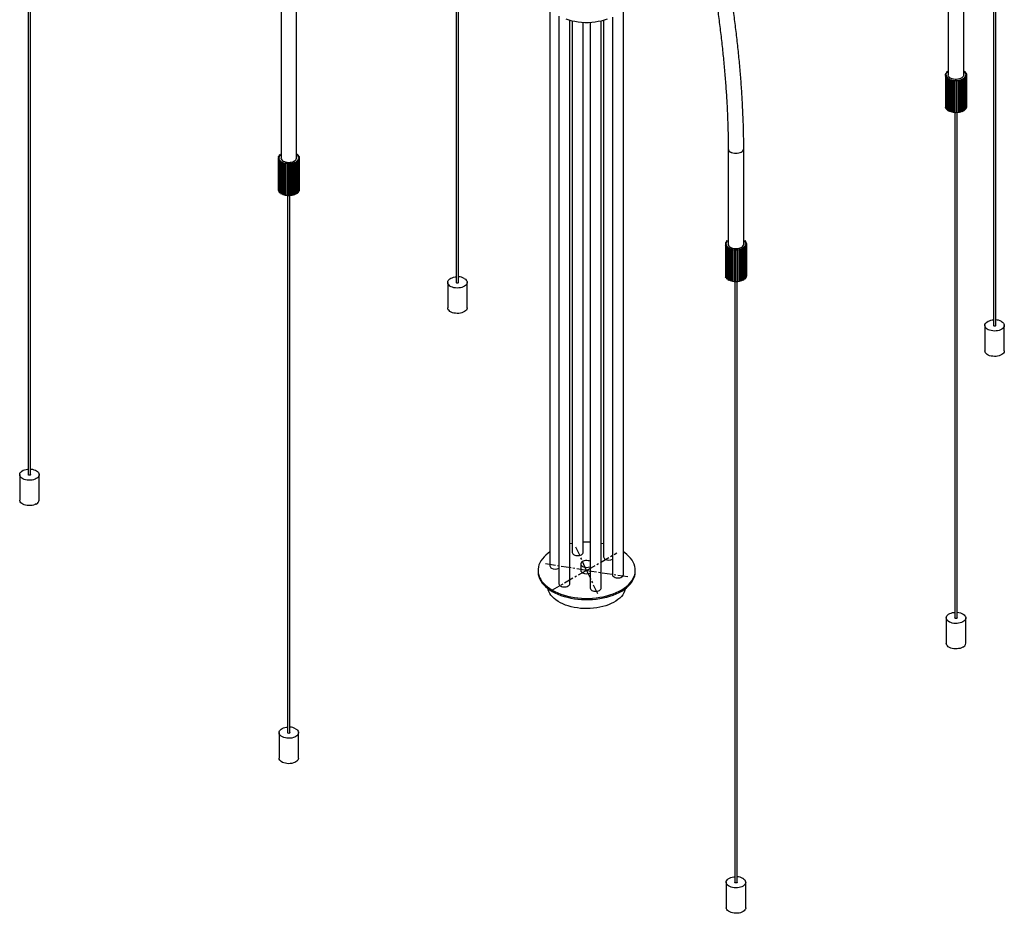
# Paper-space layout '_Isométrica' of a CAD drawing. Header units: millimetres. Extents: x -730 to 538, y -439 to 1454.
# Tile 1 of 6: x -729 to 537, y -439 to 710. Entities that reach past the tile are written whole.
import ezdxf

# ---------------------------------------------------------------- set-up
doc = ezdxf.new("R2010")
doc.units = ezdxf.units.MM
doc.linetypes.add('CENTERX2', pattern=[20.32, 12.7, -2.54, 2.54, -2.54])

psp = doc.layouts.new('_Isométrica')

# ---------------------------------------------------------------- linework, layer by layer
at = {"color": 7, "linetype": 'Continuous', "lineweight": 25}
for p, q in [((522.7, 1089.1), (522.7, 316.5)), ((525.7, 316.5), (525.7, 1089.1)), ((-167.6, 1062.2), (-167.6, 371.8)), ((-164.6, 371.8), (-164.6, 1062.2)), ((464.6, 924.4), (464.6, 638.6)), ((484.6, 638.6), (484.6, 924.4)), ((-717.6, 897.3), (-717.6, 124.7)), ((-714.6, 124.7), (-714.6, 897.3)), ((-392.8, 776.8), (-392.8, 531.9)), ((-372.8, 531.9), (-372.8, 776.8)), ((-47.2, 723.2), (-47.2, 7.3)), ((47.2, -4.1), (47.2, 723.2)), ((-35.6, 714.3), (-35.6, -15.6)), ((-21.6, -15.6), (-21.6, 708.9)), ((21.6, 708.9), (21.6, 18.9)), ((33.2, 713), (33.2, -4.1)), ((-18.5, 708.2), (-18.5, 24.6)), ((-4.5, 24.6), (-4.5, 706.3)), ((4.5, 706.3), (4.5, -21.3)), ((18.5, -21.3), (18.5, 708.2)), ((461.1, 638.3), (461.2, 639.4)), ((462.1, 638.3), (461.1, 638.3)), ((461.1, 638.3), (461.1, 597.4)), ((461.2, 639.4), (462.2, 639.4)), ((461.2, 637.5), (462.3, 637.6)), ((461.7, 636.3), (461.2, 637.5)), ((461.2, 637.5), (461.2, 596.6)), ((461.4, 640.2), (461.9, 641.3)), ((462.4, 640.1), (461.4, 640.2)), ((461.4, 640.2), (461.4, 639.4)), ((462.7, 636.5), (461.7, 636.3)), ((461.7, 636.3), (461.7, 595.5)), ((461.9, 641.3), (462.9, 641.2)), ((462.1, 638.3), (462.1, 637.6)), ((462.1, 635.6), (463.1, 635.9)), ((463.1, 634.6), (462.1, 635.6)), ((462.1, 635.6), (462.1, 594.8)), ((462.5, 642.1), (463.5, 643.1)), ((463.4, 641.8), (462.5, 642.1)), ((462.5, 642.1), (462.5, 641.2)), ((462.7, 636.5), (462.7, 635.7)), ((464, 634.8), (463.1, 634.6)), ((463.1, 634.6), (463.1, 593.7)), ((463.5, 643.1), (464.4, 642.8)), ((463.8, 633.9), (464.6, 634.3)), ((465.2, 633), (463.8, 633.9)), ((463.8, 633.9), (463.8, 593.1)), ((464, 634.8), (464, 634)), ((464.4, 643.7), (464.6, 643.9)), ((464.6, 643.6), (464.4, 643.7)), ((464.4, 643.7), (464.4, 642.8)), ((465.9, 633.4), (465.2, 633)), ((465.2, 633), (465.2, 592.2)), ((465.9, 633.4), (465.9, 592.6)), ((466.2, 632.5), (466.8, 633)), ((483.7, 632.8), (482.1, 632.1)), ((483.1, 633.3), (483.7, 632.8)), ((483.7, 632.8), (483.7, 592)), ((484.7, 633.4), (483.9, 633.7)), ((483.9, 592.9), (483.9, 633.7)), ((484.6, 643.2), (485.2, 643.5)), ((485.9, 634.3), (484.7, 633.4)), ((484.7, 633.4), (484.7, 592.5)), ((485.1, 634.7), (485.9, 634.3)), ((485.2, 643.5), (486.4, 642.5)), ((486.4, 642.5), (485.5, 642.2)), ((486.6, 635), (485.7, 635.2)), ((485.7, 634.4), (485.7, 635.2)), ((485.9, 634.3), (485.9, 593.5)), ((486, 641.6), (487, 641.8)), ((486.4, 642.5), (486.4, 641.7)), ((486.5, 636.3), (487.4, 636)), ((487.4, 636), (486.6, 635)), ((486.6, 635), (486.6, 594.2)), ((487.7, 640.7), (486.7, 640.5)), ((487.8, 636.8), (486.8, 636.9)), ((486.8, 636.2), (486.8, 636.9)), ((486.9, 639.9), (488, 639.9)), ((487, 641.8), (487.7, 640.7)), ((488.2, 638.8), (487.1, 638.7)), ((487.1, 638), (487.1, 638.6)), ((487.1, 638.1), (488.1, 638)), ((487.4, 636), (487.4, 595.2)), ((487.7, 640.7), (487.7, 639.9)), ((488.1, 638), (487.8, 636.8)), ((487.8, 636.8), (487.8, 596)), ((488, 639.9), (488.2, 638.8)), ((488.1, 638), (488.1, 597.1)), ((488.2, 638.8), (488.2, 597.9)), ((467.9, 631.8), (466.2, 632.5)), ((466.2, 632.5), (466.2, 591.7)), ((468.5, 632.3), (467.9, 631.8)), ((467.9, 631.8), (467.9, 591)), ((468.5, 632.3), (468.5, 591.5)), ((469.1, 631.5), (469.5, 632)), ((471, 631.1), (469.1, 631.5)), ((469.1, 631.5), (469.1, 590.6)), ((471.4, 631.6), (471, 631.1)), ((471, 631.1), (471, 590.3)), ((471.4, 631.6), (471.4, 590.8)), ((472.4, 630.9), (472.5, 631.5)), ((474.4, 630.8), (472.4, 630.9)), ((472.4, 630.9), (472.4, 590.1)), ((474.5, 631.4), (474.4, 630.8)), ((474.4, 630.8), (474.4, 590)), ((474.5, 631.4), (474.5, 590.6)), ((475.8, 630.8), (475.6, 631.4)), ((475.6, 590.6), (475.6, 631.4)), ((477.7, 631), (475.8, 630.8)), ((475.8, 630.8), (475.8, 590)), ((477.6, 631.6), (477.7, 631)), ((477.7, 631), (477.7, 590.2)), ((479.1, 631.2), (478.7, 631.8)), ((478.7, 590.9), (478.7, 631.8)), ((480.9, 631.7), (479.1, 631.2)), ((479.1, 631.2), (479.1, 590.4)), ((480.5, 632.2), (480.9, 631.7)), ((480.9, 631.7), (480.9, 590.9)), ((482.1, 632.1), (481.5, 632.6)), ((481.5, 591.7), (481.5, 632.6)), ((482.1, 632.1), (482.1, 591.3)), ((461.2, 597.4), (461.1, 597.4)), ((461.7, 595.5), (461.2, 596.6)), ((462.1, 595.6), (461.7, 595.5)), ((463.1, 593.7), (462.1, 594.8)), ((487.4, 595.2), (486.6, 594.2)), ((487.8, 596), (487.4, 596)), ((488.1, 597.1), (487.8, 596)), ((488.2, 597.9), (488.1, 597.9)), ((463.8, 594), (463.1, 593.7)), ((465.2, 592.2), (463.8, 593.1)), ((465.9, 592.6), (465.2, 592.2)), ((467.9, 591), (466.2, 591.7)), ((468.5, 591.5), (467.9, 591)), ((471, 590.3), (469.1, 590.6)), ((471.4, 590.8), (471, 590.3)), ((474.4, 590), (472.4, 590.1)), ((473.1, 590), (473.1, -59.5)), ((474.5, 590.6), (474.4, 590)), ((475.8, 590), (475.6, 590.6)), ((477.7, 590.2), (475.8, 590)), ((476.1, -59.5), (476.1, 590)), ((479.1, 590.4), (478.7, 590.9)), ((480.9, 590.9), (479.1, 590.4)), ((482.1, 591.3), (481.5, 591.7)), ((483.7, 592), (482.1, 591.3)), ((484.7, 592.5), (483.9, 592.9)), ((485.9, 593.5), (484.7, 592.5)), ((486.6, 594.2), (485.9, 594.3)), ((-396.3, 532.4), (-396.3, 490.5)), ((-396.3, 532.4), (-395.3, 532.4)), ((-396.1, 533.3), (-395.6, 534.4)), ((-395.1, 533.2), (-396.1, 533.3)), ((-396.1, 533.3), (-396.1, 532.4)), ((-395.6, 534.4), (-394.6, 534.3)), ((-395, 535.3), (-394, 536.3)), ((-394.1, 535), (-395, 535.3)), ((-395, 535.3), (-395, 534.3)), ((-394, 536.3), (-393.1, 536)), ((-393.1, 537), (-392.8, 537.1)), ((-392.8, 536.8), (-393.1, 537)), ((-393.1, 537), (-393.1, 536)), ((-372.8, 537.1), (-372.6, 537)), ((-372.6, 537), (-372.8, 536.8)), ((-372.6, 537), (-372.6, 536)), ((-372.5, 536), (-371.6, 536.3)), ((-371.6, 536.3), (-370.6, 535.3)), ((-370.6, 535.3), (-371.5, 535)), ((-371, 534.3), (-370, 534.4)), ((-370.6, 535.3), (-370.6, 534.3)), ((-369.5, 533.3), (-370.5, 533.2)), ((-370.4, 532.4), (-369.3, 532.4)), ((-370, 534.4), (-369.5, 533.3)), ((-369.5, 533.3), (-369.5, 532.4)), ((-369.3, 532.4), (-369.3, 490.5)), ((181.9, 543.6), (181.9, 421.1)), ((201.9, 421.1), (201.9, 543.6)), ((-395.3, 531.3), (-396.3, 531.3)), ((-396.1, 530.4), (-395.1, 530.6)), ((-395.6, 529.3), (-396.1, 530.4)), ((-396.1, 530.4), (-396.1, 489.6)), ((-394.6, 529.4), (-395.6, 529.3)), ((-395.6, 529.3), (-395.6, 488.5)), ((-395.3, 531.3), (-395.3, 530.5)), ((-395, 528.5), (-394.1, 528.8)), ((-394, 527.5), (-395, 528.5)), ((-395, 528.5), (-395, 487.6)), ((-394.6, 529.4), (-394.6, 528.6)), ((-393.1, 527.8), (-394, 527.5)), ((-394, 527.5), (-394, 486.6)), ((-393.1, 527.8), (-393.1, 486.9)), ((-393.1, 526.8), (-392.3, 527.2)), ((-391.6, 525.9), (-393.1, 526.8)), ((-393.1, 526.8), (-393.1, 485.9)), ((-390.9, 526.4), (-391.6, 525.9)), ((-391.6, 525.9), (-391.6, 485.1)), ((-390.9, 526.4), (-390.9, 485.5)), ((-390.4, 525.4), (-389.9, 525.9)), ((-388.7, 524.8), (-390.4, 525.4)), ((-390.4, 525.4), (-390.4, 484.6)), ((-388.2, 525.3), (-388.7, 524.8)), ((-388.7, 524.8), (-388.7, 484)), ((-388.2, 525.3), (-388.2, 484.5)), ((-387.3, 524.5), (-387, 525.1)), ((-385.3, 524.2), (-387.3, 524.5)), ((-387.3, 524.5), (-387.3, 483.7)), ((-385.1, 524.8), (-385.3, 524.2)), ((-385.3, 524.2), (-385.3, 483.4)), ((-385.1, 524.8), (-385.1, 483.9)), ((-383.8, 524.7), (-383.8, 483.2)), ((-381.8, 524.1), (-383.8, 524.1)), ((-381.8, 524.7), (-381.8, 483.2)), ((-380.3, 524.2), (-380.6, 524.8)), ((-380.6, 483.9), (-380.6, 524.8)), ((-378.4, 524.5), (-380.3, 524.2)), ((-380.3, 524.2), (-380.3, 483.4)), ((-378.6, 525.1), (-378.4, 524.5)), ((-378.4, 524.5), (-378.4, 483.7)), ((-376.9, 524.8), (-377.4, 525.3)), ((-377.4, 484.5), (-377.4, 525.3)), ((-375.2, 525.4), (-376.9, 524.8)), ((-376.9, 524.8), (-376.9, 484)), ((-375.7, 525.9), (-375.2, 525.4)), ((-375.2, 525.4), (-375.2, 484.6)), ((-374, 525.9), (-374.7, 526.4)), ((-374.7, 485.5), (-374.7, 526.4)), ((-372.6, 526.8), (-374, 525.9)), ((-374, 525.9), (-374, 485.1)), ((-373.3, 527.2), (-372.6, 526.8)), ((-372.6, 526.8), (-372.6, 485.9)), ((-371.6, 527.5), (-372.5, 527.8)), ((-372.5, 486.9), (-372.5, 527.8)), ((-370.6, 528.5), (-371.6, 527.5)), ((-371.6, 527.5), (-371.6, 486.6)), ((-371.5, 528.8), (-370.6, 528.5)), ((-370, 529.3), (-371, 529.4)), ((-371, 528.6), (-371, 529.4)), ((-370.6, 528.5), (-370.6, 487.6)), ((-370.5, 530.6), (-369.5, 530.4)), ((-369.3, 531.3), (-370.4, 531.3)), ((-370.4, 530.5), (-370.4, 531.3)), ((-369.5, 530.4), (-370, 529.3)), ((-370, 529.3), (-370, 488.5)), ((-369.5, 530.4), (-369.5, 489.6)), ((-396.1, 490.5), (-396.3, 490.5)), ((-395.6, 488.5), (-396.1, 489.6)), ((-395, 488.5), (-395.6, 488.5)), ((-394, 486.6), (-395, 487.6)), ((-393.1, 486.9), (-394, 486.6)), ((-391.6, 485.1), (-393.1, 485.9)), ((-390.9, 485.5), (-391.6, 485.1)), ((-388.7, 484), (-390.4, 484.6)), ((-388.2, 484.5), (-388.7, 484)), ((-385.3, 483.4), (-387.3, 483.7)), ((-385.1, 483.9), (-385.3, 483.4)), ((-384.3, 483.9), (-384.3, -207.1)), ((-381.8, 483.2), (-383.8, 483.2)), ((-381.3, -207.1), (-381.3, 483.9)), ((-380.3, 483.4), (-380.6, 483.9)), ((-378.4, 483.7), (-380.3, 483.4)), ((-376.9, 484), (-377.4, 484.5)), ((-375.2, 484.6), (-376.9, 484)), ((-374, 485.1), (-374.7, 485.5)), ((-372.6, 485.9), (-374, 485.1)), ((-371.6, 486.6), (-372.5, 486.9)), ((-370.6, 487.6), (-371.6, 486.6)), ((-370, 488.5), (-370.6, 488.5)), ((-369.5, 489.6), (-370, 488.5)), ((-369.3, 490.5), (-369.5, 490.5)), ((178.4, 421.7), (178.4, 379.7)), ((178.4, 421.7), (179.4, 421.7)), ((179.4, 420.5), (178.4, 420.5)), ((178.6, 422.6), (179.1, 423.7)), ((179.6, 422.4), (178.6, 422.6)), ((178.6, 422.6), (178.6, 421.7)), ((178.6, 419.6), (179.6, 419.8)), ((179.1, 418.5), (178.6, 419.6)), ((178.6, 419.6), (178.6, 378.8)), ((179.1, 423.7), (180.1, 423.5)), ((180.1, 418.7), (179.1, 418.5)), ((179.1, 418.5), (179.1, 377.7)), ((179.4, 420.5), (179.4, 419.8)), ((179.7, 424.5), (180.7, 425.5)), ((180.6, 424.2), (179.7, 424.5)), ((179.7, 424.5), (179.7, 423.6)), ((179.7, 417.7), (180.6, 418)), ((180.7, 416.7), (179.7, 417.7)), ((179.7, 417.7), (179.7, 376.9)), ((180.1, 418.7), (180.1, 417.8)), ((180.7, 425.5), (181.6, 425.2)), ((181.6, 426.2), (181.9, 426.3)), ((181.9, 426.1), (181.6, 426.2)), ((181.6, 426.2), (181.6, 425.2)), ((201.9, 426.3), (202.1, 426.2)), ((202.1, 426.2), (201.9, 426.1)), ((202.1, 426.2), (202.1, 425.2)), ((202.2, 425.2), (203.1, 425.5)), ((203.1, 425.5), (204.1, 424.5)), ((204.1, 417.7), (203.1, 416.7)), ((204.1, 424.5), (203.2, 424.2)), ((203.2, 418), (204.1, 417.7)), ((203.7, 423.5), (204.7, 423.7)), ((204.7, 418.5), (203.7, 418.7)), ((203.7, 417.8), (203.7, 418.7)), ((204.1, 424.5), (204.1, 423.6)), ((204.1, 417.7), (204.1, 376.9)), ((205.2, 422.6), (204.2, 422.4)), ((204.2, 419.8), (205.2, 419.6)), ((204.3, 421.7), (205.4, 421.7)), ((205.4, 420.5), (204.3, 420.5)), ((204.3, 419.8), (204.3, 420.5)), ((204.7, 423.7), (205.2, 422.6)), ((205.2, 419.6), (204.7, 418.5)), ((204.7, 418.5), (204.7, 377.7)), ((205.2, 422.6), (205.2, 421.7)), ((205.2, 419.6), (205.2, 378.8)), ((205.4, 421.7), (205.4, 379.7)), ((181.6, 417), (180.7, 416.7)), ((180.7, 416.7), (180.7, 375.9)), ((181.6, 417), (181.6, 376.2)), ((181.6, 416), (182.4, 416.4)), ((183, 415.2), (181.6, 416)), ((181.6, 416), (181.6, 375.2)), ((183.8, 415.6), (183, 415.2)), ((183, 415.2), (183, 374.4)), ((183.8, 415.6), (183.8, 374.8)), ((184.3, 414.6), (184.8, 415.2)), ((186, 414.1), (184.3, 414.6)), ((184.3, 414.6), (184.3, 373.8)), ((186.5, 414.6), (186, 414.1)), ((186, 414.1), (186, 373.2)), ((186.5, 414.6), (186.5, 373.8)), ((187.4, 413.7), (187.7, 414.3)), ((189.4, 413.4), (187.4, 413.7)), ((187.4, 413.7), (187.4, 372.9)), ((189.6, 414), (189.4, 413.4)), ((189.4, 413.4), (189.4, 372.6)), ((189.6, 414), (189.6, 373.2)), ((190.9, 413.9), (190.9, 372.5)), ((192.9, 413.3), (190.9, 413.3)), ((192.9, 413.9), (192.9, 372.5)), ((194.4, 413.4), (194.1, 414)), ((194.1, 373.2), (194.1, 414)), ((196.3, 413.7), (194.4, 413.4)), ((194.4, 413.4), (194.4, 372.6)), ((196.1, 414.3), (196.3, 413.7)), ((196.3, 413.7), (196.3, 372.9)), ((197.8, 414.1), (197.2, 414.6)), ((197.2, 373.8), (197.2, 414.6)), ((199.5, 414.6), (197.8, 414.1)), ((197.8, 414.1), (197.8, 373.2)), ((199, 415.2), (199.5, 414.6)), ((199.5, 414.6), (199.5, 373.8)), ((200.7, 415.2), (200, 415.6)), ((200, 374.8), (200, 415.6)), ((202.1, 416), (200.7, 415.2)), ((200.7, 415.2), (200.7, 374.4)), ((201.4, 416.4), (202.1, 416)), ((202.1, 416), (202.1, 375.2)), ((203.1, 416.7), (202.2, 417)), ((202.2, 376.2), (202.2, 417)), ((203.1, 416.7), (203.1, 375.9)), ((178.6, 379.7), (178.4, 379.7)), ((205.4, 379.7), (205.2, 379.7)), ((-178.6, 371.8), (-178.6, 339.1)), ((-153.6, 339.1), (-153.6, 371.8)), ((179.1, 377.7), (178.6, 378.8)), ((179.7, 377.8), (179.1, 377.7)), ((180.7, 375.9), (179.7, 376.9)), ((181.6, 376.2), (180.7, 375.9)), ((183, 374.4), (181.6, 375.2)), ((183.8, 374.8), (183, 374.4)), ((186, 373.2), (184.3, 373.8)), ((186.5, 373.8), (186, 373.2)), ((189.4, 372.6), (187.4, 372.9)), ((189.6, 373.2), (189.4, 372.6)), ((190.4, 373.1), (190.4, -399.5)), ((192.9, 372.5), (190.9, 372.5)), ((193.4, -399.5), (193.4, 373.1)), ((194.4, 372.6), (194.1, 373.2)), ((196.3, 372.9), (194.4, 372.6)), ((197.8, 373.2), (197.2, 373.8)), ((199.5, 373.8), (197.8, 373.2)), ((200.7, 374.4), (200, 374.8)), ((202.1, 375.2), (200.7, 374.4)), ((203.1, 375.9), (202.2, 376.2)), ((204.1, 376.9), (203.1, 375.9)), ((204.7, 377.7), (204.1, 377.8)), ((205.2, 378.8), (204.7, 377.7)), ((511.7, 316.5), (511.7, 283.9)), ((536.7, 283.9), (536.7, 316.5)), ((-728.6, 124.7), (-728.6, 92)), ((-703.6, 92), (-703.6, 124.7)), ((21.6, 35.5), (18.5, 36.1)), ((-62.5, 1.6), (-62.5, 0)), ((-7.5, 9.8), (-7.5, 1.6)), ((62.5, 0), (62.5, 1.6)), ((462.1, -59.5), (462.1, -92.2)), ((487.1, -92.2), (487.1, -59.5)), ((-395.3, -207.1), (-395.3, -239.8)), ((-370.3, -239.8), (-370.3, -207.1)), ((179.4, -399.5), (179.4, -432.2)), ((204.4, -432.2), (204.4, -399.5))]:
    psp.add_line(p, q, dxfattribs=at)
at = {"color": 7, "linetype": 'CENTERX2'}
for q in [(-14.2, 32.3), (38.9, 24.1), (-53.8, 10), (-44.2, -23.9), (14.2, -29), (53.1, -6.6)]:
    psp.add_line((0, 1.6), q, dxfattribs=at)
at = {"color": 7, "linetype": 'Continuous', "lineweight": 25, "flags": 128}
for points in [[(-26.9, 710.5), (-23.1, 709.3), (-19.1, 708.3), (-15, 707.5), (-10.8, 706.9), (-6.5, 706.4), (-2.2, 706.2), (2.2, 706.2), (6.5, 706.4), (10.8, 706.9), (15, 707.5), (19.1, 708.3), (23.1, 709.3), (26.9, 710.5)], [(477.2, 633), (475.3, 632.8), (473.4, 632.9), (471.6, 633.1), (469.8, 633.5), (468.3, 634.2), (466.9, 634.9), (465.9, 635.8), (465.1, 636.8), (464.7, 637.9), (464.6, 638.6)], [(484.6, 638.6), (484.5, 637.6), (484, 636.6), (483.2, 635.6), (482, 634.7), (480.6, 634), (479, 633.4), (477.2, 633)], [(483.9, 592.9), (483.8, 592.9), (483.7, 592.8)], [(-389.9, 527.8), (-388.4, 527.1), (-386.7, 526.6), (-384.9, 526.2), (-383, 526.1), (-381.2, 526.2), (-379.3, 526.4), (-377.6, 526.9), (-376.1, 527.6), (-374.8, 528.4), (-373.8, 529.3), (-373.2, 530.4), (-372.8, 531.4), (-372.8, 531.9)], [(184.8, 417), (186.3, 416.3), (187.9, 415.8), (189.8, 415.5), (191.6, 415.3), (193.5, 415.4), (195.4, 415.7), (197.1, 416.2), (198.6, 416.8), (199.9, 417.6), (200.9, 418.6), (201.5, 419.6), (201.9, 420.7), (201.9, 421.1)], [(-157.3, 376.9), (-155.9, 376), (-154.9, 374.9), (-154.1, 373.8), (-153.7, 372.6), (-153.7, 371.3), (-154, 370.1), (-154.6, 369), (-155.6, 367.9), (-156.9, 366.9), (-158.5, 366.1), (-160.3, 365.4), (-162.2, 364.9), (-164.3, 364.7), (-166.4, 364.6), (-168.5, 364.7), (-170.5, 365), (-172.5, 365.6), (-174.2, 366.3), (-175.7, 367.1), (-176.9, 368.1), (-177.8, 369.3), (-178.4, 370.4), (-178.6, 371.6), (-178.5, 372.9), (-178, 374.1), (-177.2, 375.2), (-176, 376.2), (-174.6, 377.1), (-172.9, 377.9), (-171, 378.4), (-169, 378.8), (-167.6, 379)], [(-164.6, 371.8), (-164.7, 371.5), (-165.1, 371.2), (-165.6, 371), (-166.1, 370.9), (-166.7, 371), (-167.2, 371.2), (-167.5, 371.5), (-167.6, 371.8), (-167.6, 371.8)], [(-153.6, 339.1), (-153.7, 338.7), (-154, 337.5), (-154.6, 336.3), (-155.6, 335.2), (-156.9, 334.3), (-158.5, 333.4), (-160.3, 332.8), (-162.2, 332.3), (-164.3, 332), (-166.4, 331.9), (-168.5, 332.1), (-170.5, 332.4), (-172.5, 332.9), (-174.2, 333.6), (-175.7, 334.5), (-176.9, 335.5), (-177.8, 336.6), (-178.4, 337.8), (-178.6, 339), (-178.6, 339.1)], [(533.1, 321.6), (534.4, 320.7), (535.5, 319.6), (536.3, 318.5), (536.7, 317.3), (536.7, 316.1), (536.4, 314.8), (535.7, 313.7), (534.7, 312.6), (533.4, 311.6), (531.9, 310.8), (530.1, 310.1), (528.1, 309.7), (526.1, 309.4), (524, 309.3), (521.9, 309.4), (519.8, 309.8), (517.9, 310.3), (516.2, 311), (514.7, 311.9), (513.5, 312.9), (512.5, 314), (512, 315.1), (511.7, 316.4), (511.9, 317.6), (512.4, 318.8), (513.2, 319.9), (514.3, 320.9), (515.8, 321.8), (517.5, 322.6), (519.3, 323.2), (521.3, 323.5), (522.7, 323.7)], [(525.7, 316.5), (525.6, 316.2), (525.3, 315.9), (524.8, 315.7), (524.2, 315.6), (523.7, 315.7), (523.2, 315.9), (522.8, 316.2), (522.7, 316.5)], [(536.7, 283.9), (536.7, 283.4), (536.4, 282.2), (535.7, 281), (534.7, 279.9), (533.4, 279), (531.9, 278.1), (530.1, 277.5), (528.1, 277), (526.1, 276.7), (524, 276.6), (521.9, 276.8), (519.8, 277.1), (517.9, 277.6), (516.2, 278.3), (514.7, 279.2), (513.5, 280.2), (512.5, 281.3), (512, 282.5), (511.7, 283.7), (511.7, 283.9)], [(-707.3, 119.5), (-708.9, 118.8), (-710.7, 118.1), (-712.7, 117.7), (-714.8, 117.5), (-716.9, 117.5), (-719, 117.6), (-721, 118), (-722.9, 118.6), (-724.6, 119.3), (-726, 120.2), (-727.2, 121.3), (-728, 122.4), (-728.5, 123.6), (-728.6, 124.8), (-728.4, 126), (-727.8, 127.2), (-726.9, 128.3), (-725.7, 129.3), (-724.2, 130.2), (-722.4, 130.9), (-720.5, 131.4), (-718.5, 131.7), (-717.6, 131.8)], [(-714.6, 131.8), (-714.3, 131.8), (-712.2, 131.5), (-710.3, 131), (-708.5, 130.4), (-706.9, 129.5), (-705.6, 128.6), (-704.6, 127.5), (-704, 126.3), (-703.6, 125.1), (-703.7, 123.9), (-704.1, 122.7), (-704.8, 121.5), (-705.9, 120.5), (-707.3, 119.5)], [(-715.1, 124), (-715.5, 123.9), (-716.1, 123.8), (-716.7, 123.9), (-717.2, 124), (-717.5, 124.3), (-717.6, 124.7)], [(-714.6, 124.7), (-714.7, 124.3), (-715.1, 124)], [(-707.3, 86.9), (-708.9, 86.1), (-710.7, 85.5), (-712.7, 85), (-714.8, 84.8), (-716.9, 84.8), (-719, 85), (-721, 85.4), (-722.9, 85.9), (-724.6, 86.7), (-726, 87.6), (-727.2, 88.6), (-728, 89.7), (-728.5, 90.9), (-728.6, 92)], [(-18.5, 36.1), (-19.2, 36), (-21.6, 35.5)], [(-47.2, 25.3), (-49.6, 23.6), (-52.4, 21.3), (-54.8, 19), (-56.9, 16.5), (-58.7, 14), (-60.2, 11.4), (-61.3, 8.8), (-62, 6.1), (-62.4, 3.3), (-62.5, 0.6), (-62.2, -2.1), (-61.5, -4.8), (-60.5, -7.5), (-59.1, -10.1), (-57.4, -12.6), (-55.4, -15.1), (-53, -17.5), (-50.4, -19.7), (-47.4, -21.9), (-44.2, -23.9)], [(-44.2, -23.9), (-40.7, -25.7), (-37, -27.4), (-33.1, -29), (-29, -30.3), (-24.7, -31.5), (-20.3, -32.5), (-15.8, -33.3), (-11.2, -33.9), (-6.5, -34.3), (-1.8, -34.4), (3, -34.4), (7.7, -34.2), (12.3, -33.7), (16.9, -33.1), (21.4, -32.3), (25.8, -31.2), (30, -30), (34.1, -28.6), (38, -27), (41.6, -25.3), (45, -23.4), (48.2, -21.4), (51, -19.2), (53.6, -16.9), (55.9, -14.5), (57.9, -12), (59.5, -9.5), (60.8, -6.8), (61.7, -4.1), (62.3, -1.4), (62.5, 1.3), (62.4, 4), (61.9, 6.7), (61, 9.4), (59.8, 12.1), (58.3, 14.6), (56.4, 17.2), (54.2, 19.6), (51.7, 21.9), (48.9, 24.1), (47.2, 25.3)], [(-16.5, 21.7), (-15.3, 21.2), (-13.9, 20.8), (-12.3, 20.6), (-10.8, 20.6), (-9.2, 20.8), (-7.8, 21.2), (-6.6, 21.7), (-5.6, 22.4), (-4.9, 23.2), (-4.6, 24.1), (-4.5, 24.6)], [(4.5, 13.2), (3.3, 13.7), (1.8, 14), (0.2, 14.1), (-1.4, 14.1), (-3, 13.8), (-4.4, 13.3), (-5.6, 12.7), (-6.5, 11.9), (-7.2, 11.1), (-7.5, 10.1), (-7.4, 9.2), (-7, 8.3), (-6.3, 7.5), (-5.3, 6.7)], [(-62.5, 0), (-62.5, -1), (-62.2, -3.7), (-61.5, -6.5), (-60.5, -9.1), (-59.1, -11.7), (-57.4, -14.3), (-55.4, -16.7), (-53, -19.1), (-50.4, -21.4), (-47.4, -23.5), (-44.2, -25.5)], [(-44.2, -25.5), (-40.7, -27.4), (-37, -29.1), (-33.1, -30.6), (-29, -32), (-24.7, -33.1), (-20.3, -34.1), (-15.8, -34.9), (-11.2, -35.5), (-6.5, -35.9), (-1.8, -36.1), (3, -36), (7.7, -35.8), (12.3, -35.4), (16.9, -34.7), (21.4, -33.9), (25.8, -32.9), (30, -31.6), (34.1, -30.2), (38, -28.7), (41.6, -26.9), (45, -25), (48.2, -23), (51, -20.8), (53.6, -18.5), (55.9, -16.1), (57.9, -13.6), (59.5, -11.1), (60.8, -8.5), (61.7, -5.8), (62.3, -3.1), (62.5, -0.3), (62.5, 0)], [(35.2, -6.9), (36.5, -7.5), (37.9, -7.9), (39.4, -8.1), (41, -8.1), (42.5, -7.9), (43.9, -7.5), (45.1, -6.9), (46.1, -6.2), (46.8, -5.4), (47.1, -4.5), (47.2, -4.1)], [(49.7, -21.9), (49.5, -22.7), (48.8, -25.1), (47.7, -27.4), (46.3, -29.7), (44.6, -31.9), (42.5, -34), (40.1, -36), (37.5, -37.9), (34.6, -39.6), (31.5, -41.2), (28.1, -42.7), (24.5, -43.9), (20.8, -45), (16.9, -45.9), (12.9, -46.7), (8.9, -47.2), (4.7, -47.5), (0.5, -47.6), (-3.7, -47.6), (-7.8, -47.3), (-11.9, -46.8), (-15.9, -46.1), (-19.9, -45.3), (-23.6, -44.2), (-27.2, -43), (-30.6, -41.6), (-33.8, -40), (-36.8, -38.3), (-39.5, -36.5), (-41.9, -34.5), (-44.1, -32.4), (-45.9, -30.2), (-47.4, -28), (-48.6, -25.7), (-49.4, -23.3), (-49.7, -21.9)], [(-33.6, -18.5), (-32.4, -19), (-31, -19.4), (-29.4, -19.6), (-27.9, -19.6), (-26.3, -19.4), (-24.9, -19), (-23.7, -18.5), (-22.7, -17.8), (-22, -16.9), (-21.7, -16.1), (-21.6, -15.6)], [(6.6, -24.2), (7.8, -24.7), (9.2, -25.1), (10.8, -25.3), (12.3, -25.3), (13.9, -25.1), (15.3, -24.7), (16.5, -24.2), (17.5, -23.5), (18.1, -22.6), (18.5, -21.8), (18.5, -21.3)], [(483.5, -64.6), (481.9, -65.4), (480, -66), (478, -66.5), (476, -66.7), (473.8, -66.7), (471.7, -66.6), (469.7, -66.2), (467.9, -65.6), (466.2, -64.9), (464.7, -63.9), (463.6, -62.9), (462.8, -61.8), (462.3, -60.6), (462.1, -59.4), (462.4, -58.2), (462.9, -57), (463.9, -55.9), (465.1, -54.9), (466.6, -54), (468.3, -53.3), (470.2, -52.8), (472.3, -52.5), (473.1, -52.4)], [(475.7, -60.1), (475.2, -60.3), (474.6, -60.4), (474.1, -60.3), (473.6, -60.1), (473.2, -59.9), (473.1, -59.5)], [(476.1, -59.5), (476, -59.9), (475.7, -60.1)], [(476.1, -52.4), (476.5, -52.4), (478.5, -52.7), (480.5, -53.2), (482.3, -53.8), (483.8, -54.7), (485.1, -55.6), (486.1, -56.7), (486.8, -57.9), (487.1, -59.1), (487.1, -60.3), (486.7, -61.5), (485.9, -62.6), (484.8, -63.7), (483.5, -64.6)], [(483.5, -97.3), (481.9, -98.1), (480, -98.7), (478, -99.1), (476, -99.4), (473.8, -99.4), (471.7, -99.2), (469.7, -98.8), (467.9, -98.3), (466.2, -97.5), (464.7, -96.6), (463.6, -95.6), (462.8, -94.5), (462.3, -93.3), (462.1, -92.2)], [(-374, -202), (-372.6, -202.9), (-371.5, -204), (-370.8, -205.1), (-370.4, -206.3), (-370.3, -207.6), (-370.6, -208.8), (-371.3, -209.9), (-372.3, -211), (-373.6, -212), (-375.2, -212.8), (-376.9, -213.5), (-378.9, -214), (-381, -214.2), (-383.1, -214.3), (-385.2, -214.2), (-387.2, -213.9), (-389.1, -213.3), (-390.9, -212.6), (-392.4, -211.8), (-393.6, -210.8), (-394.5, -209.7), (-395.1, -208.5), (-395.3, -207.3), (-395.2, -206), (-394.7, -204.9), (-393.9, -203.7), (-392.7, -202.7), (-391.3, -201.8), (-389.6, -201), (-387.7, -200.5), (-385.7, -200.1), (-384.3, -199.9)], [(-381.3, -207.1), (-381.4, -207.4), (-381.7, -207.7), (-382.2, -207.9), (-382.8, -208), (-383.4, -207.9), (-383.9, -207.7), (-384.2, -207.4), (-384.3, -207.1), (-384.3, -207.1)], [(-370.3, -239.8), (-370.3, -240.2), (-370.6, -241.4), (-371.3, -242.6), (-372.3, -243.7), (-373.6, -244.7), (-375.2, -245.5), (-376.9, -246.1), (-378.9, -246.6), (-381, -246.9), (-383.1, -247), (-385.2, -246.9), (-387.2, -246.5), (-389.1, -246), (-390.9, -245.3), (-392.4, -244.4), (-393.6, -243.4), (-394.5, -242.3), (-395.1, -241.1), (-395.3, -239.9), (-395.3, -239.8)], [(200.7, -394.4), (202.1, -395.4), (203.2, -396.4), (203.9, -397.6), (204.3, -398.8), (204.4, -400), (204, -401.2), (203.4, -402.4), (202.4, -403.4), (201.1, -404.4), (199.5, -405.2), (197.7, -405.9), (195.8, -406.4), (193.7, -406.7), (191.6, -406.7), (189.5, -406.6), (187.5, -406.3), (185.6, -405.7), (183.8, -405), (182.3, -404.2), (181.1, -403.2), (180.2, -402.1), (179.6, -400.9), (179.4, -399.7), (179.5, -398.5), (180, -397.3), (180.8, -396.1), (182, -395.1), (183.4, -394.2), (185.1, -393.5), (187, -392.9), (189, -392.5), (190.4, -392.4)], [(193.4, -399.5), (193.3, -399.9), (192.9, -400.1), (192.5, -400.3), (191.9, -400.4), (191.3, -400.3), (190.8, -400.1), (190.5, -399.9), (190.4, -399.5), (190.4, -399.5)], [(204.4, -432.2), (204.4, -432.6), (204, -433.9), (203.4, -435), (202.4, -436.1), (201.1, -437.1), (199.5, -437.9), (197.7, -438.6), (195.8, -439), (193.7, -439.3), (191.6, -439.4), (189.5, -439.3), (187.5, -438.9), (185.6, -438.4), (183.8, -437.7), (182.3, -436.8), (181.1, -435.8), (180.2, -434.7), (179.6, -433.6), (179.4, -432.3), (179.4, -432.2)]]:
    psp.add_lwpolyline(points, dxfattribs=at)
at = {"color": 8, "linetype": 'Continuous', "lineweight": 25, "flags": 128}
psp.add_lwpolyline([(184.8, 539.5), (186.3, 538.8), (187.9, 538.3), (189.8, 537.9), (191.6, 537.8), (193.5, 537.9), (195.4, 538.2), (197.1, 538.7), (198.6, 539.3), (199.9, 540.1), (200.9, 541.1), (201.5, 542.1), (201.9, 543.2), (201.9, 543.6)], dxfattribs=at)
at = {"color": 7, "linetype": 'Continuous', "lineweight": 25}
for centre, radius, start, end in [((466.4, 638.6), 4.28, 184.8566, 193.7421), ((466.6, 638.6), 4.48, 160.3471, 168.9686), ((467.7, 639.2), 5.68, 208.2709, 215.628), ((468.2, 637.7), 6.29, 139.7062, 146.5829), ((469.9, 641.2), 8.69, 226.8817, 232.4257), ((470.2, 635.7), 9.18, 127.5802, 129.299), ((472.2, 644.7), 12.9, 240.8978, 245.1547), ((477.6, 643.7), 11.8, 297.7355, 302.2591), ((479.9, 640.5), 7.79, 311.3289, 317.2876), ((480.5, 637.3), 6.99, 38.2293, 44.6352), ((482, 638.9), 5.18, 329.3724, 337.1988), ((482.4, 638.5), 4.78, 17.0374, 25.2955), ((482.9, 638.6), 4.18, 352.3716, 1.3964), ((473.9, 648.8), 17.3, 251.8611, 255.3572), ((474.5, 652), 20.6, 261.09, 264.2045), ((474.6, 653), 21.6, 269.5305, 272.5481), ((474.8, 651.4), 20, 277.9305, 281.1112), ((475.7, 647.8), 16.3, 287.0275, 290.673), ((472, 603.4), 12.4, 240.8574, 242.2786), ((473.8, 607.8), 17.1, 251.8485, 254.1686), ((474.5, 611.2), 20.6, 261.09, 264.2045), ((474.6, 612.2), 21.6, 269.5305, 272.5481), ((474.8, 610.6), 20, 277.9305, 281.1112), ((475.8, 606.7), 16, 288.5316, 290.691), ((-390.9, 531.8), 4.39, 162.2788, 172.0276), ((-389.4, 531.1), 6.13, 140.4398, 148.2401), ((-387.3, 529), 9.12, 127.5767, 129.9186), ((-387.9, 532.3), 4.95, 185.1866, 246.1336), ((-378.4, 529), 9.12, 50.0814, 52.4233), ((-376.2, 531.1), 6.13, 31.7599, 39.5602), ((-374.7, 531.8), 4.39, 7.9724, 17.7212), ((-390.9, 531.9), 4.39, 187.9724, 197.7212), ((-389.4, 532.7), 6.13, 211.7599, 219.5602), ((-387, 535.1), 9.57, 230.148, 235.9411), ((-384.7, 539.1), 14.1, 243.8753, 248.341), ((-383.3, 543.2), 18.6, 254.6889, 258.415), ((-382.8, 545.9), 21.3, 263.9534, 267.3542), ((-382.8, 545.9), 21.3, 272.6458, 276.0466), ((-382.3, 543.2), 18.6, 281.585, 285.3111), ((-380.9, 539.1), 14.1, 291.659, 296.1247), ((-378.7, 535.1), 9.57, 304.0589, 309.852), ((-376.2, 532.7), 6.13, 320.4398, 328.2401), ((-374.7, 531.9), 4.39, 342.2788, 352.0276), ((-384.9, 497.8), 13.7, 243.8383, 246.0915), ((-383.3, 502.2), 18.4, 254.6785, 257.5814), ((-382.8, 505.1), 21.3, 263.9534, 267.3542), ((-382.8, 505.1), 21.3, 272.6458, 276.0466), ((-382.3, 502.3), 18.4, 282.4235, 285.3165), ((-380.7, 497.8), 13.7, 293.9085, 296.1617), ((183.8, 421.1), 4.39, 162.2788, 172.0276), ((183.8, 421.1), 4.39, 187.9724, 197.7212), ((185.3, 420.3), 6.13, 140.4398, 148.2401), ((185.3, 421.9), 6.13, 211.7599, 219.5602), ((187.4, 418.2), 9.12, 127.5767, 129.9186), ((186.8, 421.5), 4.95, 185.1866, 246.1336), ((196.3, 418.2), 9.12, 50.0814, 52.4233), ((198.4, 420.3), 6.13, 31.7599, 39.5602), ((198.4, 421.9), 6.13, 320.4398, 328.2401), ((200, 421.1), 4.39, 7.9724, 17.7212), ((200, 421.1), 4.39, 342.2788, 352.0276), ((187.7, 424.4), 9.57, 230.148, 235.9411), ((190, 428.3), 14.1, 243.8753, 248.341), ((191.4, 432.5), 18.6, 254.6889, 258.415), ((191.9, 435.2), 21.3, 263.9534, 267.3542), ((191.9, 435.2), 21.3, 272.6458, 276.0466), ((192.3, 432.5), 18.6, 281.585, 285.3111), ((193.8, 428.3), 14.1, 291.659, 296.1247), ((196, 424.4), 9.57, 304.0589, 309.852), ((-165.5, 361.7), 17.3, 61.6023, 87.0187), ((189.8, 387.1), 13.7, 243.8383, 246.0915), ((191.4, 391.5), 18.4, 254.6785, 257.5814), ((191.9, 394.3), 21.3, 263.9534, 267.3542), ((191.9, 394.3), 21.3, 272.6458, 276.0466), ((192.4, 391.5), 18.4, 282.4235, 285.3165), ((194, 387.1), 13.7, 293.9085, 296.1617), ((524.8, 306.4), 17.3, 61.6023, 87.0187), ((-709.9, 92.6), 6.31, 294.4756, 354.2042), ((0, -70.4), 108.1, 87.5943, 92.4057), ((-15.1, 24.9), 3.44, 184.9193, 246.4008), ((25.1, 19.2), 3.44, 184.9193, 246.4008), ((28.7, 25.6), 10.8, 242.6085, 294.7471), ((-43.8, 7.6), 3.44, 184.9193, 246.4008), ((-40.2, 14.1), 10.8, 242.6085, 294.7471), ((-3.8, 2), 3.71, 185.1303, 246.1899), ((0, 17.1), 11.7, 242.7804, 292.736), ((0, 8.9), 11.7, 242.7804, 292.736), ((36.6, -3.8), 3.44, 184.9193, 246.4008), ((-32.2, -15.3), 3.44, 184.9193, 246.4008), ((8, -21), 3.44, 184.9193, 246.4008), ((480.9, -91.6), 6.31, 294.4756, 354.2042), ((-382.2, -217.2), 17.3, 61.6023, 87.0187), ((192.5, -409.7), 17.3, 61.6023, 87.0187)]:
    psp.add_arc(centre, radius, start, end, dxfattribs=at)
at = {"color": 8, "linetype": 'Continuous', "lineweight": 25}
psp.add_arc((186.8, 544), 4.95, 185.2042, 246.132, dxfattribs=at)
at = {"color": 7, "linetype": 'Continuous', "lineweight": 25}
for points, knots in [([(201.9, 543.6), (201.9, 545.1), (201.9, 549.5), (201.8, 557), (201.6, 566.1), (201.4, 575.3), (201, 584.6), (200.6, 594.1), (200.1, 603.6), (199.6, 613.4), (198.9, 623.2), (198.2, 633.1), (197.4, 643.1), (196.5, 653.2), (195.5, 663.4), (194.4, 673.7), (193.3, 684), (192.1, 694.3), (190.9, 704.7), (189.5, 715.1), (188.1, 725.6), (186.6, 736), (185.1, 746.5), (183.5, 756.9), (181.8, 767.4), (180, 777.8), (178.2, 788.2), (176.3, 798.5), (174.4, 808.8), (172.4, 819), (170.4, 829.2), (168.3, 839.3), (166.1, 849.2), (163.9, 859.1), (161.7, 868.9), (159.4, 878.6), (157, 888.2), (154.6, 897.6), (152.2, 906.9), (149.8, 916), (147.3, 925), (144.7, 933.8), (142.1, 942.5), (139.5, 951), (136.9, 959.3), (134.3, 967.4), (131.6, 975.3), (128.9, 983), (126.1, 990.5), (123.4, 997.8), (120.6, 1004.9), (117.9, 1011.7), (115.1, 1018.3), (112.3, 1024.7), (109.4, 1030.8), (106.6, 1036.7), (103.8, 1042.3), (100.9, 1047.7), (98, 1052.8), (95.2, 1057.6), (92.3, 1062.2), (89.3, 1066.6), (86.4, 1070.6), (83.4, 1074.4), (80.4, 1077.9), (77.4, 1081.2), (74.3, 1084.1), (71.2, 1086.7), (68, 1089), (64.9, 1090.9), (61.7, 1092.4), (58.5, 1093.6), (55.4, 1094.4), (52.4, 1094.8), (49.4, 1094.9), (46.5, 1094.6), (43.7, 1094), (41, 1093.2), (38.4, 1092), (35.8, 1090.6), (33.4, 1088.8), (31, 1086.8), (28.7, 1084.4), (26.4, 1081.7), (24.2, 1078.6), (22.2, 1075.2), (20.2, 1071.5), (18.3, 1067.4), (16.5, 1063.1), (14.8, 1058.5), (13.3, 1053.6), (11.8, 1048.5), (10.5, 1043.2), (9.2, 1037.6), (8, 1031.7), (6.9, 1025.6), (6, 1019.3), (5.1, 1012.8), (4.2, 1006), (3.5, 999), (2.9, 991.8), (2.3, 984.3), (1.8, 976.7), (1.4, 968.9), (1.1, 960.8), (0.9, 952.6), (0.8, 944.3), (0.7, 938.1), (0.7, 934.6), (0.7, 933.9)], [0, 0, 0, 0, 0.005008, 0.014551, 0.024089, 0.033623, 0.043152, 0.052678, 0.062201, 0.071721, 0.081238, 0.090752, 0.100265, 0.109776, 0.119285, 0.128793, 0.1383, 0.147805, 0.15731, 0.166814, 0.176317, 0.18582, 0.195323, 0.204826, 0.214328, 0.223831, 0.233334, 0.242837, 0.252341, 0.261846, 0.271351, 0.280857, 0.290365, 0.299874, 0.309384, 0.318896, 0.32841, 0.337926, 0.347445, 0.356967, 0.366491, 0.376019, 0.385551, 0.395088, 0.404629, 0.414175, 0.423728, 0.433287, 0.442855, 0.452431, 0.462016, 0.471613, 0.481222, 0.490846, 0.500486, 0.510146, 0.519826, 0.529532, 0.539266, 0.549033, 0.558837, 0.568683, 0.578577, 0.588521, 0.598516, 0.608557, 0.618626, 0.628664, 0.638591, 0.648302, 0.657688, 0.66668, 0.675267, 0.683493, 0.691439, 0.699196, 0.70686, 0.714512, 0.722227, 0.730091, 0.738189, 0.746591, 0.755348, 0.764478, 0.773953, 0.783704, 0.793634, 0.803655, 0.813693, 0.823701, 0.833665, 0.843579, 0.853446, 0.863267, 0.873049, 0.882796, 0.892513, 0.902202, 0.911869, 0.921515, 0.931144, 0.940758, 0.950358, 0.959947, 0.969525, 0.979094, 0.988655, 0.997702, 1, 1, 1, 1]), ([(20.7, 933.9), (20.7, 935.4), (20.7, 939.7), (20.8, 946.7), (21, 954.7), (21.2, 962.6), (21.5, 970.3), (21.9, 977.7), (22.4, 985), (22.9, 991.9), (23.6, 998.7), (24.3, 1005.2), (25, 1011.4), (25.9, 1017.4), (26.8, 1023.1), (27.8, 1028.5), (28.8, 1033.7), (29.9, 1038.6), (31.1, 1043.1), (32.3, 1047.4), (33.5, 1051.3), (34.8, 1055), (36.1, 1058.3), (37.5, 1061.3), (38.8, 1063.9), (40.1, 1066.3), (41.5, 1068.3), (42.7, 1070), (44, 1071.5), (45.2, 1072.6), (46.2, 1073.4), (47.3, 1074.1), (48.2, 1074.5), (49.2, 1074.8), (50.1, 1074.9), (51.2, 1074.8), (52.4, 1074.5), (53.6, 1074.1), (55.1, 1073.4), (56.7, 1072.4), (58.5, 1071.2), (60.3, 1069.7), (62.3, 1068), (64.3, 1065.9), (66.5, 1063.5), (68.7, 1060.9), (71, 1057.9), (73.3, 1054.6), (75.7, 1051), (78.2, 1047.1), (80.6, 1042.9), (83.2, 1038.4), (85.7, 1033.6), (88.3, 1028.6), (90.9, 1023.2), (93.5, 1017.6), (96.1, 1011.7), (98.8, 1005.5), (101.4, 999.1), (104, 992.5), (106.6, 985.6), (109.3, 978.4), (111.9, 971.1), (114.5, 963.5), (117.1, 955.7), (119.6, 947.7), (122.2, 939.5), (124.7, 931.1), (127.2, 922.5), (129.6, 913.8), (132.1, 904.9), (134.5, 895.8), (136.8, 886.6), (139.1, 877.3), (141.4, 867.8), (143.6, 858.2), (145.8, 848.5), (148, 838.6), (150, 828.7), (152.1, 818.7), (154.1, 808.7), (156, 798.5), (157.9, 788.3), (159.7, 778.1), (161.4, 767.8), (163.1, 757.5), (164.7, 747.2), (166.3, 736.8), (167.8, 726.5), (169.2, 716.2), (170.5, 705.9), (171.8, 695.6), (173, 685.4), (174.2, 675.2), (175.2, 665), (176.2, 655), (177.1, 645), (177.9, 635.1), (178.7, 625.3), (179.4, 615.6), (180, 606), (180.5, 596.5), (180.9, 587.2), (181.3, 578), (181.6, 569), (181.7, 560.1), (181.9, 551.6), (181.9, 546.2), (181.9, 543.6)], [0, 0, 0, 0, 0.005048, 0.014607, 0.024161, 0.033708, 0.043247, 0.052777, 0.062297, 0.071806, 0.081302, 0.090784, 0.10025, 0.109696, 0.119122, 0.128524, 0.137899, 0.147243, 0.156553, 0.165823, 0.175049, 0.184226, 0.19335, 0.202417, 0.211426, 0.220379, 0.229285, 0.238163, 0.247041, 0.255966, 0.265028, 0.274389, 0.284336, 0.295443, 0.308904, 0.31941, 0.328912, 0.337849, 0.347325, 0.356444, 0.365395, 0.374288, 0.383178, 0.392091, 0.401049, 0.410061, 0.41913, 0.428255, 0.437432, 0.446659, 0.455929, 0.465238, 0.474583, 0.483959, 0.493362, 0.502788, 0.512236, 0.521703, 0.531186, 0.540683, 0.550193, 0.559715, 0.569246, 0.578787, 0.588335, 0.59789, 0.607451, 0.617018, 0.626591, 0.636167, 0.645748, 0.655332, 0.664919, 0.674509, 0.684102, 0.693697, 0.703294, 0.712893, 0.722494, 0.732095, 0.741698, 0.751302, 0.760907, 0.770513, 0.780119, 0.789725, 0.799332, 0.808939, 0.818545, 0.828152, 0.837758, 0.847364, 0.856968, 0.866572, 0.876176, 0.885777, 0.895378, 0.904977, 0.914574, 0.92417, 0.933763, 0.943353, 0.952941, 0.962526, 0.972107, 0.981684, 0.991257, 1, 1, 1, 1])]:
    psp.add_open_spline(points, degree=3, knots=knots, dxfattribs=at)

doc.saveas('drawing.dxf')
